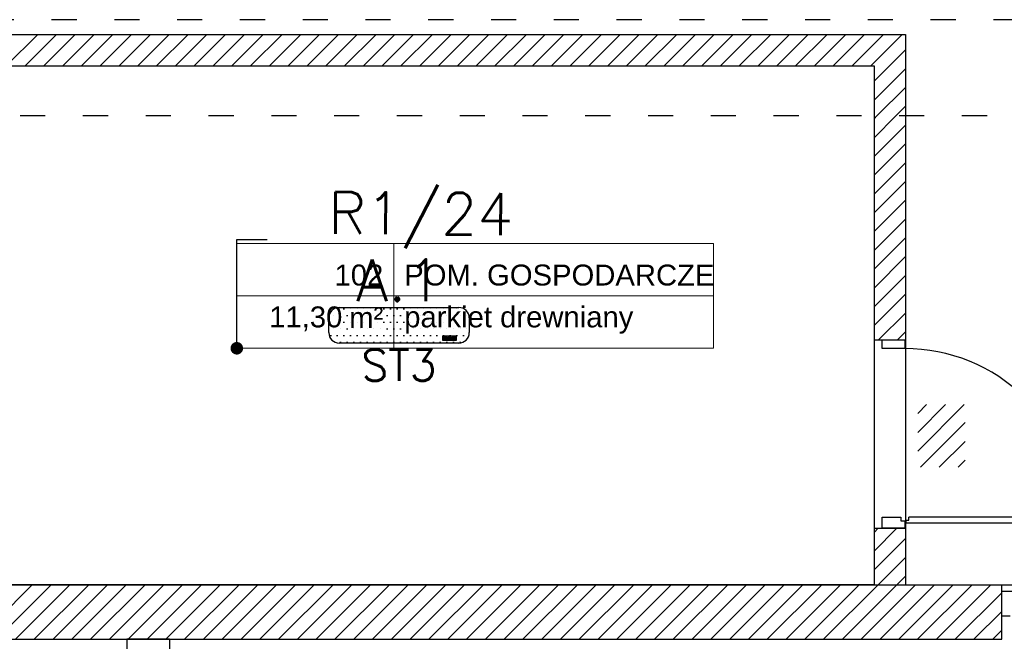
# Model space of a CAD drawing. Header units: millimetres. Extents: x 22250 to 51280, y -5012 to 7692.
# Tile 21 of 182: x 37801 to 38272, y -1145 to -848. Entities that reach past the tile are written whole.
import ezdxf
from ezdxf.enums import TextEntityAlignment as Align

# ---------------------------------------------------------------- set-up
doc = ezdxf.new("R2010")
doc.units = ezdxf.units.MM
doc.linetypes.add('ACAD_ISO03W100', pattern=[30, 12, -18])
for name, color, linetype in [('_BI_LOGO', 140, 'Continuous'), ('_BI_OSW_OPIS', 140, 'Continuous'), ('_BI_OSW_OPRAWY', 140, 'Continuous'), ('E_podklad', 252, 'Continuous')]:
    doc.layers.add(name, color=color, linetype=linetype)
doc.layers.add('E_Obwody', color=3, linetype='Continuous', lineweight=13)
doc.styles.add('ARIAL', font='arial.ttf')
doc.styles.add('romans', font='romans.shx')
doc.styles.get("Standard").update_dxf_attribs({"font": 'arial.ttf'})

# ---------------------------------------------------------------- blocks, each defined once
blk = doc.blocks.new('_Dot')
at = {"color": 0, "linetype": 'ByBlock', "lineweight": -2}
blk.add_line((-0.5, 0), (-1, 0), dxfattribs=at)
at = {"color": 0, "linetype": 'ByBlock', "const_width": 0.5}
blk.add_lwpolyline([(-0.25, 0, 1), (0.25, 0, 1)], format="xyb", close=True, dxfattribs=at)
blk = doc.blocks.new('*U197')
at = {"lineweight": 5}
for p, q in [((-75, -25), (-75, 25)), ((-75, 25), (0, 25)), ((0, 0), (0, 25)), ((0, 25), (152.71, 25)), ((152.71, 25), (152.71, -25)), ((-75, -25), (0, -25)), ((152.71, -25), (0, -25))]:
    blk.add_line(p, q, dxfattribs=at)
at = {"lineweight": 5, "ltscale": 18.5}
for p, q in [((0, 25), (0, -25)), ((-75, 0), (152.71, 0))]:
    blk.add_line(p, q, dxfattribs=at)
at = {"lineweight": 5, "ltscale": 18.5, "insert": (-5, -10.38), "char_height": 10, "attachment_point": 6, "style": 'ARIAL'}
blk.add_mtext('\\A1;m²', dxfattribs=at)
at = {"lineweight": 5, "style": 'ARIAL'}
blk.add_attdef('1NR', text='', height=10, dxfattribs=at).set_placement((-5, 5), align=Align.RIGHT)
blk.add_attdef('2POM', (5, 5), '', height=10, dxfattribs=at)
blk.add_attdef('4PL2', text='', height=10, dxfattribs=at).set_placement((-24.57, -5), align=Align.TOP_RIGHT)
blk.add_attdef('3POS', text='', height=10, dxfattribs=at).set_placement((5, -5), align=Align.TOP_LEFT)
blk = doc.blocks.new('BI_LOGO')
at = {"layer": '_BI_LOGO', "linetype": 'Continuous'}
for p, q in [((0, 2.16), (6.37, 2.16)), ((0, 0), (0, 2.16)), ((6.37, 0), (0, 0)), ((0.17, 0.57), (0.17, 1.93)), ((0.17, 1.93), (0.75, 1.93)), ((0.76, 0.57), (0.17, 0.57)), ((0.45, 1.67), (0.82, 1.67)), ((0.45, 1.39), (0.45, 1.67)), ((0.82, 1.39), (0.45, 1.39)), ((0.45, 1.16), (0.84, 1.16)), ((0.45, 0.81), (0.45, 1.16)), ((0.84, 0.81), (0.45, 0.81)), ((0.75, 1.93), (0.8, 1.93)), ((0.81, 0.57), (0.76, 0.57)), ((0.8, 1.93), (0.84, 1.92)), ((0.86, 0.57), (0.81, 0.57)), ((0.82, 1.67), (0.85, 1.67)), ((0.85, 1.4), (0.82, 1.39)), ((0.84, 1.92), (0.89, 1.92)), ((0.84, 1.16), (0.87, 1.16)), ((0.87, 0.82), (0.84, 0.81)), ((0.85, 1.67), (0.88, 1.66)), ((0.88, 1.4), (0.85, 1.4)), ((0.9, 0.57), (0.86, 0.57)), ((0.87, 1.16), (0.9, 1.15)), ((0.9, 0.82), (0.87, 0.82)), ((0.88, 1.66), (0.9, 1.65)), ((0.9, 1.42), (0.88, 1.4)), ((0.89, 1.92), (0.93, 1.91)), ((0.9, 1.65), (0.92, 1.63)), ((0.92, 1.43), (0.9, 1.42)), ((0.9, 1.15), (0.92, 1.13)), ((0.93, 0.84), (0.9, 0.82)), ((0.94, 0.58), (0.9, 0.57)), ((0.92, 1.63), (0.94, 1.61)), ((0.94, 1.45), (0.92, 1.43)), ((0.92, 1.13), (0.95, 1.12)), ((0.93, 1.91), (0.97, 1.91)), ((0.95, 0.85), (0.93, 0.84)), ((0.94, 1.61), (0.95, 1.59)), ((0.95, 1.47), (0.94, 1.45)), ((0.98, 0.59), (0.94, 0.58)), ((0.95, 1.59), (0.96, 1.57)), ((0.96, 1.5), (0.95, 1.47)), ((0.95, 1.12), (0.96, 1.1)), ((0.96, 0.87), (0.95, 0.85)), ((0.96, 1.57), (0.96, 1.54)), ((0.96, 1.54), (0.96, 1.52)), ((0.96, 1.52), (0.96, 1.5)), ((0.96, 1.1), (0.98, 1.08)), ((0.98, 0.89), (0.96, 0.87)), ((0.97, 1.91), (1, 1.9)), ((0.98, 1.08), (0.99, 1.05)), ((0.99, 0.92), (0.98, 0.89)), ((1.04, 0.61), (0.98, 0.59)), ((0.99, 1.05), (0.99, 1.03)), ((0.99, 1.03), (1, 1)), ((1, 0.94), (0.99, 0.92)), ((1, 1.9), (1.06, 1.88)), ((1, 1), (1, 0.97)), ((1, 0.97), (1, 0.94)), ((1.09, 0.63), (1.04, 0.61)), ((1.06, 1.88), (1.1, 1.86)), ((1.11, 1.31), (1.08, 1.29)), ((1.08, 1.29), (1.13, 1.27)), ((1.14, 0.66), (1.09, 0.63)), ((1.1, 1.86), (1.14, 1.83)), ((1.13, 1.33), (1.11, 1.31)), ((1.16, 1.36), (1.13, 1.33)), ((1.13, 1.27), (1.17, 1.25)), ((1.14, 1.83), (1.18, 1.79)), ((1.18, 0.69), (1.14, 0.66)), ((1.18, 1.39), (1.16, 1.36)), ((1.17, 1.25), (1.2, 1.22)), ((1.18, 1.79), (1.2, 1.76)), ((1.2, 1.43), (1.18, 1.39)), ((1.22, 0.74), (1.18, 0.69)), ((1.2, 1.76), (1.22, 1.72)), ((1.22, 1.46), (1.2, 1.43)), ((1.2, 1.22), (1.23, 1.18)), ((1.22, 1.72), (1.23, 1.68)), ((1.23, 1.5), (1.22, 1.46)), ((1.25, 0.79), (1.22, 0.74)), ((1.23, 1.68), (1.24, 1.64)), ((1.24, 1.54), (1.23, 1.5)), ((1.23, 1.18), (1.25, 1.13)), ((1.24, 1.64), (1.24, 1.59)), ((1.24, 1.59), (1.24, 1.54)), ((1.25, 1.13), (1.27, 1.1)), ((1.26, 0.83), (1.25, 0.79)), ((1.27, 0.87), (1.26, 0.83)), ((1.27, 1.15), (1.28, 1.19)), ((1.27, 1.1), (1.27, 1.15)), ((1.27, 1.05), (1.27, 1.1)), ((1.27, 1.01), (1.27, 1.05)), ((1.27, 0.96), (1.27, 1.01)), ((1.28, 0.91), (1.27, 0.96)), ((1.28, 0.91), (1.27, 0.87)), ((1.28, 1.19), (1.29, 1.23)), ((1.29, 0.88), (1.28, 0.91)), ((1.29, 1.23), (1.3, 1.27)), ((1.3, 0.84), (1.29, 0.88)), ((1.3, 1.27), (1.32, 1.32)), ((1.31, 0.81), (1.3, 0.84)), ((1.33, 0.77), (1.31, 0.81)), ((1.32, 1.32), (1.35, 1.37)), ((1.35, 0.73), (1.33, 0.77)), ((1.35, 1.37), (1.37, 1.41)), ((1.38, 0.7), (1.35, 0.73)), ((1.37, 1.41), (1.4, 1.44)), ((1.4, 0.67), (1.38, 0.7)), ((1.4, 1.44), (1.44, 1.48)), ((1.43, 0.64), (1.4, 0.67)), ((1.47, 0.62), (1.43, 0.64)), ((1.44, 1.48), (1.48, 1.51)), ((1.5, 0.59), (1.47, 0.62)), ((1.48, 1.51), (1.52, 1.54)), ((1.54, 0.58), (1.5, 0.59)), ((1.52, 1.54), (1.56, 1.56)), ((2.18, 0.99), (1.53, 0.98)), ((1.53, 0.98), (1.54, 0.93)), ((1.54, 0.93), (1.56, 0.88)), ((1.58, 0.56), (1.54, 0.58)), ((1.56, 1.56), (1.6, 1.57)), ((1.57, 1.22), (1.56, 1.17)), ((1.56, 1.17), (1.93, 1.17)), ((1.56, 0.88), (1.58, 0.83)), ((1.58, 1.27), (1.57, 1.22)), ((1.61, 1.31), (1.58, 1.27)), ((1.58, 0.83), (1.6, 0.8)), ((1.62, 0.55), (1.58, 0.56)), ((1.6, 1.57), (1.65, 1.58)), ((1.6, 0.8), (1.64, 0.77)), ((1.65, 1.34), (1.61, 1.31)), ((1.66, 0.54), (1.62, 0.55)), ((1.64, 0.77), (1.68, 0.76)), ((1.65, 1.58), (1.7, 1.59)), ((1.7, 1.36), (1.65, 1.34)), ((1.71, 0.53), (1.66, 0.54)), ((1.68, 0.76), (1.73, 0.75)), ((1.7, 1.59), (1.75, 1.59)), ((1.75, 1.36), (1.7, 1.36)), ((1.75, 0.53), (1.71, 0.53)), ((1.73, 0.75), (1.77, 0.75)), ((1.75, 1.59), (1.8, 1.59)), ((1.79, 1.35), (1.75, 1.36)), ((1.8, 0.53), (1.75, 0.53)), ((1.77, 0.75), (1.8, 0.76)), ((1.83, 1.33), (1.79, 1.35)), ((1.8, 1.59), (1.85, 1.58)), ((1.8, 0.76), (1.83, 0.77)), ((1.85, 0.54), (1.8, 0.53)), ((1.87, 1.3), (1.83, 1.33)), ((1.83, 0.77), (1.86, 0.79)), ((1.85, 1.58), (1.89, 1.57)), ((1.9, 0.55), (1.85, 0.54)), ((1.86, 0.79), (1.88, 0.81)), ((1.9, 1.26), (1.87, 1.3)), ((1.88, 0.81), (1.89, 0.83)), ((1.89, 1.57), (1.93, 1.56)), ((1.89, 0.83), (1.9, 0.86)), ((1.92, 1.22), (1.9, 1.26)), ((1.9, 0.86), (2.2, 0.86)), ((1.95, 0.56), (1.9, 0.55)), ((1.93, 1.17), (1.92, 1.22)), ((1.93, 1.56), (1.97, 1.54)), ((1.99, 0.59), (1.95, 0.56)), ((1.97, 1.54), (2.01, 1.51)), ((2.04, 0.61), (1.99, 0.59)), ((2.01, 1.51), (2.05, 1.49)), ((2.08, 0.64), (2.04, 0.61)), ((2.05, 1.49), (2.08, 1.45)), ((2.08, 1.45), (2.11, 1.42)), ((2.11, 0.68), (2.08, 0.64)), ((2.11, 1.42), (2.13, 1.38)), ((2.14, 0.72), (2.11, 0.68)), ((2.13, 1.38), (2.15, 1.34)), ((2.17, 0.76), (2.14, 0.72)), ((2.15, 1.34), (2.18, 1.29)), ((2.17, 1.06), (2.18, 1.11)), ((2.18, 0.99), (2.17, 1.06)), ((2.18, 0.8), (2.17, 0.76)), ((2.18, 1.29), (2.19, 1.25)), ((2.18, 1.15), (2.19, 1.19)), ((2.18, 1.11), (2.18, 1.15)), ((2.18, 0.96), (2.18, 0.99)), ((2.19, 0.91), (2.18, 0.96)), ((2.2, 0.86), (2.18, 0.8)), ((2.19, 1.24), (2.2, 1.28)), ((2.19, 1.25), (2.19, 1.24)), ((2.19, 1.19), (2.19, 1.24)), ((2.21, 0.86), (2.19, 0.91)), ((2.19, 0.46), (2.48, 0.46)), ((2.2, 0.4), (2.19, 0.46)), ((2.2, 1.28), (2.22, 1.32)), ((2.21, 0.36), (2.2, 0.4)), ((2.22, 0.81), (2.21, 0.86)), ((2.22, 0.33), (2.21, 0.36)), ((2.22, 1.32), (2.23, 1.37)), ((2.24, 0.77), (2.22, 0.81)), ((2.24, 0.32), (2.22, 0.33)), ((2.23, 1.37), (2.26, 1.41)), ((2.27, 0.73), (2.24, 0.77)), ((2.26, 0.29), (2.24, 0.32)), ((2.26, 1.41), (2.28, 1.45)), ((2.29, 0.26), (2.26, 0.29)), ((2.29, 0.7), (2.27, 0.73)), ((2.28, 1.45), (2.31, 1.48)), ((2.32, 0.66), (2.29, 0.7)), ((2.33, 0.23), (2.29, 0.26)), ((2.31, 1.48), (2.35, 1.51)), ((2.36, 0.63), (2.32, 0.66)), ((2.38, 0.21), (2.33, 0.23)), ((2.35, 1.51), (2.38, 1.54)), ((2.39, 0.61), (2.36, 0.63)), ((2.38, 1.54), (2.43, 1.56)), ((2.43, 0.18), (2.38, 0.21)), ((2.43, 0.59), (2.39, 0.61)), ((2.43, 1.56), (2.47, 1.57)), ((2.48, 0.58), (2.43, 0.59)), ((2.46, 0.17), (2.43, 0.18)), ((2.43, 0.18), (2.43, 0.18)), ((2.46, 1.15), (2.45, 1.1)), ((2.45, 1.1), (2.45, 1.05)), ((2.45, 1.05), (2.45, 1)), ((2.45, 1), (2.46, 0.96)), ((2.47, 1.19), (2.46, 1.15)), ((2.46, 0.96), (2.47, 0.92)), ((2.5, 0.16), (2.46, 0.17)), ((2.47, 1.57), (2.52, 1.58)), ((2.48, 1.22), (2.47, 1.19)), ((2.47, 0.92), (2.49, 0.88)), ((2.49, 1.26), (2.48, 1.22)), ((2.52, 0.57), (2.48, 0.58)), ((2.48, 0.46), (2.49, 0.43)), ((2.51, 1.28), (2.49, 1.26)), ((2.49, 0.88), (2.51, 0.85)), ((2.49, 0.43), (2.52, 0.41)), ((2.55, 0.16), (2.5, 0.16)), ((2.53, 1.31), (2.51, 1.28)), ((2.51, 0.85), (2.54, 0.83)), ((2.52, 1.58), (2.58, 1.58)), ((2.57, 0.57), (2.52, 0.57)), ((2.52, 0.41), (2.54, 0.38)), ((2.56, 1.32), (2.53, 1.31)), ((2.54, 0.83), (2.57, 0.8)), ((2.54, 0.38), (2.57, 0.37)), ((2.59, 0.16), (2.55, 0.16)), ((2.59, 1.34), (2.56, 1.32)), ((2.57, 0.8), (2.61, 0.79)), ((2.61, 0.57), (2.57, 0.57)), ((2.57, 0.37), (2.62, 0.37)), ((2.58, 1.58), (2.64, 1.58)), ((2.62, 1.34), (2.59, 1.34)), ((2.64, 0.15), (2.59, 0.16)), ((2.61, 0.79), (2.65, 0.79)), ((2.65, 0.57), (2.61, 0.57)), ((2.65, 1.35), (2.62, 1.34)), ((2.62, 0.37), (2.66, 0.37)), ((2.64, 1.58), (2.7, 1.57)), ((2.69, 0.15), (2.64, 0.15)), ((2.71, 1.34), (2.65, 1.35)), ((2.65, 0.79), (2.71, 0.79)), ((2.69, 0.58), (2.65, 0.57)), ((2.66, 0.37), (2.7, 0.37)), ((2.73, 0.59), (2.69, 0.58)), ((2.74, 0.16), (2.69, 0.15)), ((2.7, 1.57), (2.75, 1.55)), ((2.7, 0.37), (2.74, 0.38)), ((2.75, 1.33), (2.71, 1.34)), ((2.71, 0.79), (2.75, 0.81)), ((2.77, 0.6), (2.73, 0.59)), ((2.74, 0.38), (2.77, 0.39)), ((2.78, 0.16), (2.74, 0.16)), ((2.75, 1.55), (2.79, 1.52)), ((2.79, 1.3), (2.75, 1.33)), ((2.75, 0.81), (2.79, 0.83)), ((2.8, 0.62), (2.77, 0.6)), ((2.77, 0.39), (2.8, 0.41)), ((2.83, 0.17), (2.78, 0.16)), ((2.79, 1.52), (2.83, 1.49)), ((2.82, 1.27), (2.79, 1.3)), ((2.79, 0.83), (2.82, 0.87)), ((2.83, 0.64), (2.8, 0.62)), ((2.8, 0.41), (2.83, 0.43)), ((2.84, 1.22), (2.82, 1.27)), ((2.82, 0.87), (2.84, 0.91)), ((2.83, 1.49), (2.86, 1.44)), ((2.86, 0.67), (2.83, 0.64)), ((2.83, 0.43), (2.84, 0.46)), ((2.87, 0.18), (2.83, 0.17)), ((2.86, 1.17), (2.84, 1.22)), ((2.84, 0.91), (2.86, 0.96)), ((2.84, 0.46), (2.85, 0.5)), ((2.85, 0.5), (2.86, 0.54)), ((2.86, 1.44), (2.86, 1.56)), ((2.86, 1.56), (3.13, 1.56)), ((2.87, 1.12), (2.86, 1.17)), ((2.86, 0.96), (2.87, 1.01)), ((2.86, 0.58), (2.86, 0.67)), ((2.86, 0.54), (2.86, 0.58)), ((2.87, 1.06), (2.87, 1.12)), ((2.87, 1.01), (2.87, 1.06)), ((2.9, 0.19), (2.87, 0.18)), ((2.94, 0.2), (2.9, 0.19)), ((2.98, 0.23), (2.94, 0.2)), ((3.02, 0.26), (2.98, 0.23)), ((3.04, 0.29), (3.02, 0.26)), ((3.07, 0.33), (3.04, 0.29)), ((3.09, 0.38), (3.07, 0.33)), ((3.11, 0.43), (3.09, 0.38)), ((3.13, 0.49), (3.11, 0.43)), ((3.13, 1.56), (3.13, 0.72)), ((3.13, 0.72), (3.13, 0.67)), ((3.13, 0.67), (3.13, 0.62)), ((3.13, 0.62), (3.13, 0.58)), ((3.13, 0.58), (3.13, 0.53)), ((3.13, 0.53), (3.13, 0.49)), ((3.22, 0.55), (3.22, 1.9)), ((3.22, 1.9), (3.5, 1.9)), ((3.5, 0.55), (3.22, 0.55)), ((3.5, 1.9), (3.5, 1.46)), ((3.5, 1.46), (3.51, 1.49)), ((3.51, 1.22), (3.5, 1.18)), ((3.5, 1.18), (3.5, 1.13)), ((3.5, 1.13), (3.5, 1.08)), ((3.5, 1.08), (3.5, 0.55)), ((3.51, 1.49), (3.54, 1.51)), ((3.52, 1.25), (3.51, 1.22)), ((3.54, 1.28), (3.52, 1.25)), ((3.54, 1.51), (3.57, 1.53)), ((3.55, 1.3), (3.54, 1.28)), ((3.59, 1.33), (3.55, 1.3)), ((3.57, 1.53), (3.6, 1.55)), ((3.65, 1.35), (3.59, 1.33)), ((3.6, 1.55), (3.64, 1.56)), ((3.64, 1.56), (3.69, 1.58)), ((3.7, 1.36), (3.65, 1.35)), ((3.69, 1.58), (3.73, 1.58)), ((3.74, 1.35), (3.7, 1.36)), ((3.73, 1.58), (3.77, 1.59)), ((3.77, 1.33), (3.74, 1.35)), ((3.77, 1.59), (3.81, 1.59)), ((3.8, 1.31), (3.77, 1.33)), ((3.82, 1.29), (3.8, 1.31)), ((3.81, 1.59), (3.86, 1.58)), ((3.83, 1.26), (3.82, 1.29)), ((3.84, 1.23), (3.83, 1.26)), ((3.85, 1.19), (3.84, 1.23)), ((3.85, 1.15), (3.85, 1.19)), ((3.85, 1.1), (3.85, 1.15)), ((3.85, 0.56), (3.85, 1.1)), ((4.13, 0.56), (3.85, 0.56)), ((3.86, 1.58), (3.9, 1.57)), ((3.9, 1.57), (3.94, 1.56)), ((3.94, 1.56), (3.98, 1.54)), ((3.98, 1.54), (4.01, 1.51)), ((4.01, 1.51), (4.04, 1.48)), ((4.04, 1.48), (4.07, 1.45)), ((4.07, 1.45), (4.09, 1.41)), ((4.09, 1.41), (4.11, 1.36)), ((4.11, 1.36), (4.12, 1.31)), ((4.12, 1.31), (4.12, 1.27)), ((4.12, 1.27), (4.13, 1.22)), ((4.13, 1.22), (4.13, 1.17)), ((4.13, 1.17), (4.13, 0.56)), ((4.14, 1.14), (4.15, 1.18)), ((4.14, 1.09), (4.14, 1.14)), ((4.14, 1.05), (4.14, 1.09)), ((4.14, 1), (4.14, 1.05)), ((4.14, 0.96), (4.14, 1)), ((4.15, 0.92), (4.14, 0.96)), ((4.15, 1.18), (4.16, 1.23)), ((4.16, 0.88), (4.15, 0.92)), ((4.16, 1.23), (4.17, 1.27)), ((4.17, 0.84), (4.16, 0.88)), ((4.17, 1.27), (4.19, 1.32)), ((4.18, 0.8), (4.17, 0.84)), ((4.2, 0.77), (4.18, 0.8)), ((4.19, 1.32), (4.22, 1.36)), ((4.22, 0.73), (4.2, 0.77)), ((4.22, 1.36), (4.24, 1.4)), ((4.25, 0.69), (4.22, 0.73)), ((4.24, 1.4), (4.28, 1.44)), ((4.28, 0.66), (4.25, 0.69)), ((4.28, 1.44), (4.31, 1.47)), ((4.31, 0.64), (4.28, 0.66)), ((4.31, 1.47), (4.35, 1.5)), ((4.34, 0.61), (4.31, 0.64)), ((4.38, 0.59), (4.34, 0.61)), ((4.35, 1.5), (4.39, 1.53)), ((4.41, 0.57), (4.38, 0.59)), ((4.39, 1.53), (4.43, 1.55)), ((5.09, 0.98), (4.41, 0.97)), ((4.41, 0.97), (4.41, 0.93)), ((4.41, 0.93), (4.43, 0.87)), ((4.45, 0.55), (4.41, 0.57)), ((4.43, 1.55), (4.47, 1.57)), ((4.44, 1.22), (4.43, 1.16)), ((4.43, 1.16), (4.79, 1.16)), ((4.43, 0.87), (4.45, 0.83)), ((4.46, 1.27), (4.44, 1.22)), ((4.45, 0.83), (4.48, 0.79)), ((4.49, 0.54), (4.45, 0.55)), ((4.49, 1.32), (4.46, 1.27)), ((4.47, 1.57), (4.52, 1.58)), ((4.48, 0.79), (4.51, 0.77)), ((4.52, 1.34), (4.49, 1.32)), ((4.54, 0.53), (4.49, 0.54)), ((4.51, 0.77), (4.56, 0.75)), ((4.52, 1.58), (4.57, 1.58)), ((4.57, 1.35), (4.52, 1.34)), ((4.58, 0.53), (4.54, 0.53)), ((4.56, 0.75), (4.6, 0.75)), ((4.57, 1.58), (4.62, 1.59)), ((4.63, 1.36), (4.57, 1.35)), ((4.62, 0.53), (4.58, 0.53)), ((4.6, 0.75), (4.64, 0.75)), ((4.62, 1.59), (4.67, 1.58)), ((4.67, 0.53), (4.62, 0.53)), ((4.67, 1.35), (4.63, 1.36)), ((4.64, 0.75), (4.67, 0.75)), ((4.67, 1.58), (4.72, 1.58)), ((4.71, 1.33), (4.67, 1.35)), ((4.67, 0.75), (4.7, 0.76)), ((4.72, 0.54), (4.67, 0.53)), ((4.7, 0.76), (4.73, 0.78)), ((4.74, 1.3), (4.71, 1.33)), ((4.72, 1.58), (4.76, 1.57)), ((4.77, 0.54), (4.72, 0.54)), ((4.73, 0.78), (4.75, 0.8)), ((4.77, 1.26), (4.74, 1.3)), ((4.75, 0.8), (4.77, 0.83)), ((4.76, 1.57), (4.8, 1.55)), ((4.79, 1.21), (4.77, 1.26)), ((4.77, 0.83), (4.78, 0.86)), ((4.82, 0.56), (4.77, 0.54)), ((4.78, 0.86), (5.07, 0.85)), ((4.79, 1.16), (4.79, 1.21)), ((4.8, 1.55), (4.85, 1.53)), ((4.87, 0.58), (4.82, 0.56)), ((4.85, 1.53), (4.88, 1.51)), ((4.91, 0.61), (4.87, 0.58)), ((4.88, 1.51), (4.92, 1.48)), ((4.95, 0.64), (4.91, 0.61)), ((4.92, 1.48), (4.95, 1.45)), ((4.95, 1.45), (4.98, 1.41)), ((4.98, 0.67), (4.95, 0.64)), ((4.98, 1.41), (5, 1.37)), ((5.01, 0.71), (4.98, 0.67)), ((5, 1.37), (5.03, 1.33)), ((5.04, 0.75), (5.01, 0.71)), ((5.03, 1.33), (5.05, 1.29)), ((5.06, 0.8), (5.04, 0.75)), ((5.05, 1.29), (5.06, 1.25)), ((5.06, 1.25), (5.07, 1.21)), ((5.07, 0.85), (5.06, 0.8)), ((5.07, 1.21), (5.08, 1.17)), ((5.08, 1.17), (5.08, 1.12)), ((5.08, 1.12), (5.09, 1.08)), ((5.09, 1.08), (5.09, 1.03)), ((5.09, 1.03), (5.09, 0.98)), ((5.1, 0.55), (5.1, 1.91)), ((5.1, 1.91), (5.37, 1.91)), ((5.37, 0.55), (5.1, 0.55)), ((5.37, 1.91), (5.37, 0.55)), ((5.47, 0.54), (5.47, 1.9)), ((5.47, 1.9), (5.74, 1.9)), ((5.74, 0.54), (5.47, 0.54)), ((5.74, 1.9), (5.74, 0.54)), ((5.84, 1.65), (5.84, 1.91)), ((5.84, 1.91), (6.11, 1.91)), ((6.11, 1.65), (5.84, 1.65)), ((5.84, 0.55), (5.84, 1.55)), ((5.84, 1.55), (6.11, 1.55)), ((6.11, 0.55), (5.84, 0.55)), ((6.11, 1.91), (6.11, 1.65)), ((6.11, 1.55), (6.11, 0.55)), ((6.37, 2.16), (6.37, 0))]:
    blk.add_line(p, q, dxfattribs=at)
blk = doc.blocks.new('H.1')
at = {"layer": '_BI_OSW_OPRAWY'}
h = blk.add_hatch(dxfattribs=at)
h.set_pattern_fill('DOTS1', color=256, style=0)
h.set_pattern_definition([(0, (-2689.363, 24202.941), (0.79375, 1.5875), [0, -1.5875])])
h.paths.add_polyline_path([(-60.35, -12), (60.35, -12), (60.35, -6), (10.15, -6), (-10.15, -6), (-60.35, -6)])
h.paths.add_polyline_path([(52.75, -10.77), (52.75, -8.62), (59.11, -8.62), (59.11, -10.77)], flags=16)
h.paths.add_polyline_path([(56.34, -9.45), (56.39, -9.42), (56.44, -9.42), (56.48, -9.43), (56.52, -9.44), (56.54, -9.46), (56.56, -9.48), (56.58, -9.51), (56.59, -9.54), (56.59, -9.58), (56.6, -9.62), (56.6, -9.67), (56.6, -10.22), (56.88, -10.22), (56.88, -9.9), (56.9, -9.9), (56.9, -9.86), (56.89, -9.81), (56.88, -9.77), (56.88, -9.72), (56.88, -9.68), (56.88, -9.68), (56.88, -9.6), (56.87, -9.55), (56.87, -9.5), (56.86, -9.46), (56.86, -9.41), (56.84, -9.37), (56.82, -9.33), (56.79, -9.29), (56.76, -9.26), (56.72, -9.23), (56.68, -9.22), (56.64, -9.2), (56.6, -9.19), (56.55, -9.18), (56.52, -9.18), (56.47, -9.19), (56.43, -9.2), (56.39, -9.21), (56.35, -9.22), (56.31, -9.24), (56.28, -9.26), (56.27, -9.27), (56.24, -9.31), (56.26, -9.28), (56.24, -9.27), (56.24, -8.87), (55.96, -8.87), (55.96, -10.22), (56.24, -10.22), (56.24, -9.69), (56.24, -9.64), (56.25, -9.59), (56.25, -9.56), (56.26, -9.52), (56.28, -9.49), (56.3, -9.47)], flags=0)
h.paths.add_polyline_path([(56.26, -9.28), (56.24, -9.31), (56.27, -9.27)], flags=0)
h.paths.add_polyline_path([(56.88, -9.6), (56.88, -9.68), (56.88, -9.68), (56.88, -9.72), (56.88, -9.77), (56.89, -9.81), (56.9, -9.86), (56.9, -9.9), (56.92, -9.93), (56.93, -9.97), (56.95, -10.01), (56.97, -10.04), (56.99, -10.08), (57.02, -10.11), (57.05, -10.14), (57.09, -10.16), (57.12, -10.18), (57.16, -10.2), (57.2, -10.22), (57.24, -10.23), (57.28, -10.24), (57.33, -10.24), (57.37, -10.25), (57.42, -10.24), (57.47, -10.24), (57.52, -10.23), (57.57, -10.21), (57.61, -10.19), (57.66, -10.17), (57.7, -10.14), (57.73, -10.1), (57.76, -10.06), (57.78, -10.02), (57.8, -9.97), (57.82, -9.92), (57.52, -9.91), (57.5, -9.96), (57.5, -9.97), (57.48, -9.99), (57.45, -10.01), (57.44, -10.01), (57.42, -10.02), (57.39, -10.03), (57.35, -10.02), (57.3, -10.02), (57.26, -10), (57.22, -9.98), (57.2, -9.95), (57.18, -9.9), (57.16, -9.85), (57.15, -9.8), (57.83, -9.79), (57.83, -9.74), (57.83, -9.69), (57.83, -9.65), (57.83, -9.61), (57.82, -9.57), (57.81, -9.53), (57.79, -9.49), (57.77, -9.44), (57.75, -9.4), (57.73, -9.36), (57.7, -9.32), (57.67, -9.29), (57.63, -9.26), (57.59, -9.24), (57.55, -9.22), (57.51, -9.21), (57.46, -9.19), (57.42, -9.19), (57.37, -9.19), (57.32, -9.19), (57.27, -9.19), (57.22, -9.21), (57.18, -9.22), (57.14, -9.24), (57.1, -9.27), (57.06, -9.3), (57.02, -9.33), (56.99, -9.37), (56.96, -9.41), (56.94, -9.46), (56.92, -9.5), (56.91, -9.55), (56.87, -9.55)], flags=0)
h.paths.add_polyline_path([(57.54, -9.61), (57.18, -9.61), (57.19, -9.55), (57.2, -9.5), (57.23, -9.46), (57.27, -9.43), (57.32, -9.42), (57.37, -9.42), (57.41, -9.42), (57.45, -9.44), (57.49, -9.47), (57.52, -9.51), (57.53, -9.56)], flags=0)
h.paths.add_polyline_path([(57.85, -10.22), (58.12, -10.22), (58.12, -8.86), (57.85, -8.86), (57.85, -9.57), (57.82, -9.57), (57.83, -9.61), (57.83, -9.65), (57.83, -9.69), (57.83, -9.74), (57.83, -9.79), (57.85, -9.79), (57.85, -9.92)], flags=0)
h.paths.add_polyline_path([(57.83, -9.79), (57.15, -9.8), (57.16, -9.85), (57.18, -9.9), (57.2, -9.95), (57.22, -9.98), (57.26, -10), (57.3, -10.02), (57.35, -10.02), (57.39, -10.03), (57.42, -10.02), (57.44, -10.01), (57.45, -10.01), (57.48, -9.99), (57.5, -9.97), (57.5, -9.96), (57.52, -9.91), (57.82, -9.92), (57.85, -9.92), (57.85, -9.79)], flags=0)
h.paths.add_polyline_path([(55.27, -10.37), (55.24, -10.34), (55.23, -10.31), (54.93, -10.31), (54.95, -10.38), (54.96, -10.42), (54.99, -10.46), (55.01, -10.48), (55.04, -10.51), (55.08, -10.54), (55.12, -10.57), (55.17, -10.59), (55.21, -10.6), (55.25, -10.61), (55.29, -10.61), (55.34, -10.62), (55.38, -10.62), (55.43, -10.62), (55.48, -10.62), (55.53, -10.61), (55.57, -10.6), (55.61, -10.59), (55.65, -10.58), (55.69, -10.57), (55.73, -10.54), (55.76, -10.52), (55.79, -10.48), (55.81, -10.45), (55.84, -10.4), (55.86, -10.34), (55.87, -10.28), (55.88, -10.24), (55.88, -10.2), (55.88, -10.15), (55.88, -10.1), (55.88, -10.05), (55.88, -9.21), (55.61, -9.21), (55.61, -9.28), (55.57, -9.28), (55.54, -9.25), (55.5, -9.22), (55.44, -9.2), (55.38, -9.19), (55.32, -9.19), (55.27, -9.19), (55.22, -9.2), (55.17, -9.21), (55.13, -9.23), (55.09, -9.26), (55.06, -9.29), (55.03, -9.32), (55, -9.36), (54.98, -9.41), (54.96, -9.45), (54.95, -9.49), (54.94, -9.53), (54.93, -9.58), (54.93, -9.62), (54.92, -9.67), (54.92, -9.71), (54.93, -9.79), (54.93, -9.82), (54.94, -9.87), (54.95, -9.91), (54.97, -9.96), (54.99, -10), (55.01, -10.04), (55.04, -10.08), (55.07, -10.11), (55.1, -10.14), (55.14, -10.16), (55.18, -10.18), (55.22, -10.19), (55.27, -10.2), (55.31, -10.21), (55.35, -10.2), (55.39, -10.2), (55.43, -10.19), (55.47, -10.18), (55.51, -10.17), (55.55, -10.15), (55.58, -10.13), (55.61, -10.1), (55.61, -10.19), (55.6, -10.24), (55.6, -10.28), (55.57, -10.34), (55.54, -10.36), (55.49, -10.39), (55.45, -10.4), (55.41, -10.4), (55.37, -10.4), (55.32, -10.4), (55.29, -10.39)], flags=0)
h.paths.add_polyline_path([(55.28, -9.46), (55.31, -9.45), (55.33, -9.44), (55.37, -9.43), (55.4, -9.43), (55.45, -9.43), (55.5, -9.45), (55.54, -9.47), (55.57, -9.51), (55.59, -9.55), (55.6, -9.6), (55.61, -9.65), (55.62, -9.71), (55.61, -9.77), (55.6, -9.82), (55.59, -9.86), (55.56, -9.91), (55.53, -9.94), (55.5, -9.97), (55.45, -9.98), (55.4, -9.98), (55.36, -9.98), (55.32, -9.97), (55.29, -9.95), (55.26, -9.92), (55.24, -9.89), (55.22, -9.85), (55.21, -9.81), (55.2, -9.77), (55.2, -9.73), (55.2, -9.67), (55.21, -9.63), (55.21, -9.58), (55.23, -9.55), (55.24, -9.51), (55.26, -9.49)], flags=0)
h.paths.add_polyline_path([(54.92, -9.67), (54.93, -9.62), (54.93, -9.58), (54.94, -9.53), (54.95, -9.49), (54.92, -9.48), (54.9, -9.43), (54.88, -9.39), (54.85, -9.35), (54.83, -9.32), (54.79, -9.29), (54.76, -9.26), (54.72, -9.23), (54.68, -9.22), (54.64, -9.2), (54.59, -9.19), (54.55, -9.18), (54.5, -9.18), (54.44, -9.18), (54.4, -9.19), (54.35, -9.2), (54.3, -9.22), (54.26, -9.24), (54.22, -9.26), (54.19, -9.29), (54.15, -9.33), (54.12, -9.36), (54.09, -9.41), (54.07, -9.45), (54.05, -9.5), (54.03, -9.54), (54.02, -9.58), (54.02, -9.63), (54, -9.64), (54.01, -9.68), (54.01, -9.72), (54.01, -9.76), (54.02, -9.81), (54.03, -9.86), (54.02, -9.9), (54.03, -9.89), (54.04, -9.93), (54.06, -9.97), (54.07, -10), (54.1, -10.04), (54.12, -10.07), (54.15, -10.1), (54.18, -10.13), (54.21, -10.16), (54.25, -10.18), (54.29, -10.2), (54.33, -10.21), (54.37, -10.22), (54.41, -10.23), (54.45, -10.24), (54.5, -10.24), (54.55, -10.24), (54.6, -10.23), (54.65, -10.22), (54.69, -10.21), (54.74, -10.19), (54.79, -10.16), (54.83, -10.13), (54.86, -10.09), (54.89, -10.05), (54.91, -10.01), (54.93, -9.97), (54.94, -9.95), (54.97, -9.96), (54.95, -9.91), (54.95, -9.91), (54.65, -9.91), (54.64, -9.92), (54.64, -9.94), (54.62, -9.98), (54.61, -9.99), (54.58, -10), (54.55, -10.01), (54.52, -10.02), (54.48, -10.02), (54.43, -10.01), (54.38, -10), (54.35, -9.98), (54.33, -9.94), (54.3, -9.89), (54.29, -9.84), (54.28, -9.79), (54.93, -9.79), (54.92, -9.71)], flags=0)
h.paths.add_polyline_path([(54.67, -9.55), (54.67, -9.6), (54.31, -9.6), (54.31, -9.55), (54.33, -9.5), (54.36, -9.46), (54.4, -9.43), (54.44, -9.42), (54.5, -9.41), (54.54, -9.42), (54.58, -9.44), (54.62, -9.47), (54.65, -9.51)], flags=0)
h.paths.add_polyline_path([(53.5, -8.84), (52.92, -8.84), (52.92, -10.21), (53.51, -10.21), (53.56, -10.2), (53.6, -10.2), (53.65, -10.2), (53.69, -10.19), (53.73, -10.18), (53.78, -10.17), (53.84, -10.14), (53.89, -10.11), (53.93, -10.08), (53.96, -10.04), (53.99, -9.99), (54.01, -9.94), (54.02, -9.9), (54.03, -9.86), (54.02, -9.81), (54.01, -9.76), (54.01, -9.72), (54.01, -9.68), (54, -9.64), (53.98, -9.59), (53.95, -9.55), (53.91, -9.52), (53.87, -9.5), (53.83, -9.48), (53.85, -9.46), (53.88, -9.44), (53.9, -9.41), (53.93, -9.38), (53.95, -9.35), (53.96, -9.31), (53.98, -9.27), (53.98, -9.23), (53.99, -9.19), (53.98, -9.14), (53.98, -9.09), (53.96, -9.05), (53.94, -9.01), (53.92, -8.98), (53.89, -8.95), (53.85, -8.92), (53.8, -8.89), (53.75, -8.87), (53.71, -8.86), (53.67, -8.86), (53.63, -8.85), (53.59, -8.85), (53.54, -8.84)], flags=0)
h.paths.add_polyline_path([(53.56, -9.1), (53.59, -9.1), (53.62, -9.11), (53.65, -9.12), (53.67, -9.14), (53.68, -9.16), (53.7, -9.18), (53.7, -9.19), (53.71, -9.2), (53.71, -9.23), (53.71, -9.25), (53.71, -9.28), (53.7, -9.3), (53.69, -9.32), (53.67, -9.34), (53.65, -9.36), (53.62, -9.37), (53.6, -9.38), (53.56, -9.38), (53.2, -9.38), (53.2, -9.1)], flags=0)
h.paths.add_polyline_path([(53.2, -9.61), (53.59, -9.61), (53.62, -9.62), (53.65, -9.62), (53.66, -9.63), (53.67, -9.64), (53.69, -9.65), (53.71, -9.67), (53.72, -9.68), (53.73, -9.72), (53.74, -9.73), (53.74, -9.77), (53.74, -9.8), (53.74, -9.83), (53.73, -9.85), (53.72, -9.88), (53.71, -9.9), (53.67, -9.94), (53.65, -9.95), (53.59, -9.96), (53.2, -9.96)], flags=0)
h.paths.add_polyline_path([(58.22, -8.87), (58.22, -10.23), (58.49, -10.23), (58.49, -8.87)], flags=0)
h.paths.add_polyline_path([(58.86, -9.12), (58.86, -8.86), (58.58, -8.86), (58.58, -9.12)], flags=0)
h.paths.add_polyline_path([(58.59, -10.22), (58.86, -10.22), (58.86, -9.22), (58.59, -9.22)], flags=0)
for p, q in [((-10.15, 0), (-10.15, -6)), ((0, 0), (-10.15, 0)), ((-10.15, 0), (0, 0)), ((10.15, 0), (0, 0)), ((0, 0), (10.15, 0)), ((10.15, 0), (10.15, -6)), ((-60.35, -6), (-60.35, -12)), ((60.35, -6), (-60.35, -6)), ((60.35, -12), (60.35, -6)), ((-60.35, -12), (60.35, -12))]:
    blk.add_line(p, q, dxfattribs=at)
blk.add_blockref('BI_LOGO', (52.75, -10.77), dxfattribs=at)
at = {"layer": '_BI_OSW_OPIS', "style": 'romans'}
blk.add_attdef('H.1', text='', height=20, dxfattribs=at).set_placement((0, 3), align=Align.CENTER)
blk = doc.blocks.new('A.1 ST3')
at = {"layer": '_BI_OSW_OPRAWY'}
h = blk.add_hatch(dxfattribs=at)
h.set_pattern_fill('DOTS', color=256, scale=2)
h.set_pattern_definition([(0, (-2345.8168, -6450), (1.5875, 3.175), [0, -3.175])])
h.paths.add_polyline_path([(33.55, 3.5, 0.414214), (28.55, 8.5), (-28.55, 8.5, 0.414214), (-33.55, 3.5), (-33.55, -3.5, 0.414214), (-28.55, -8.5), (28.55, -8.5, 0.414214), (33.55, -3.5)])
h.paths.add_polyline_path([(20.95, -5.12), (27.31, -5.12), (27.31, -7.27), (20.95, -7.27)], flags=16)
h.paths.add_polyline_path([(22.37, -6.1), (22.3, -6.08), (22.3, -6.1)], flags=0)
h.paths.add_polyline_path([(21.79, -6.11), (22.02, -6.14), (22.03, -6.11)], flags=0)
h.paths.add_polyline_path([(22.08, -5.94), (22.1, -5.91), (21.88, -5.66), (22.06, -5.96)], flags=0)
h.paths.add_polyline_path([(22.16, -5.55), (22.14, -5.51), (22.12, -5.48), (22.09, -5.45), (22.05, -5.42), (22, -5.39), (21.95, -5.37), (21.91, -5.36), (21.87, -5.36), (21.83, -5.35), (21.79, -5.35), (21.74, -5.34), (21.7, -5.34), (21.4, -5.34), (21.4, -5.6), (21.76, -5.6), (22.13, -5.63), (21.94, -5.78), (22.14, -6.04), (22.27, -5.9)], flags=0)
h.paths.add_polyline_path([(21.12, -5.34), (21.12, -6.46), (21.4, -6.46), (21.4, -6.11)], flags=0)
h.paths.add_polyline_path([(23.06, -6.29), (22.85, -6.01), (22.97, -6.29)], flags=0)
h.paths.add_polyline_path([(23.07, -6.41), (23.07, -6.38), (23.02, -6.4), (23.03, -6.41)], flags=0)
h.paths.add_polyline_path([(22.6, -5.93), (22.64, -5.92), (23.02, -5.87), (23.06, -5.86), (23.05, -5.85), (23.03, -5.82), (22.99, -5.79), (22.96, -5.76), (22.92, -5.73), (22.88, -5.72), (22.84, -5.7), (22.79, -5.69), (22.76, -5.68), (22.56, -5.96)], flags=0)
h.paths.add_polyline_path([(22.5, -6.39), (22.53, -6.44), (22.55, -6.48), (22.58, -6.5), (22.63, -6.51), (22.68, -6.52), (22.72, -6.52), (23.08, -6.45), (23.1, -6.32), (22.53, -6.64), (22.49, -6.34)], flags=0)
h.paths.add_polyline_path([(23.58, -5.69), (23.81, -5.72), (23.81, -5.64), (23.47, -5.69), (23.52, -5.69)], flags=0)
h.paths.add_polyline_path([(25.15, -5.79), (25.1, -6.09), (25.17, -5.8)], flags=0)
h.paths.add_polyline_path([(25.35, -6.3), (25.36, -6.35), (25.38, -6.4), (25.38, -6.41), (25.78, -6.41), (25.76, -6.29)], flags=0)
h.paths.add_polyline_path([(26.05, -6.11), (26.03, -6.11), (26.05, -6.34)], flags=0)
h.paths.add_polyline_path([(25.08, -6.59), (25.09, -6.6), (25.08, -5.96)], flags=0)
h.paths.add_polyline_path([(26.32, -5.37), (26.69, -5.37), (26.78, -5.37), (26.78, -5.36), (27.06, -5.36), (27.06, -5.62), (27.06, -5.72), (27.06, -5.72), (27.06, -6.72), (26.79, -6.72), (26.69, -6.72), (26.69, -6.73), (26.32, -6.73)], flags=0)
h.paths.add_polyline_path([(21.71, -6.71), (21.76, -6.7), (21.8, -6.7), (21.85, -6.7), (21.89, -6.69), (21.93, -6.68), (21.98, -6.67), (22.04, -6.64), (22.09, -6.61), (22.13, -6.58), (22.16, -6.54), (22.24, -6.41), (22.22, -6.37), (22.19, -6.58), (22.22, -6.59), (22.21, -6.17), (22.14, -5.95), (22.46, -5.74), (22.5, -5.72), (22.55, -5.7), (22.93, -5.61), (23.14, -6.01), (23.15, -5.99), (23.16, -5.95), (23.18, -5.91), (23.35, -5.58), (23.68, -5.71), (24.16, -5.71), (24.16, -5.37), (24.44, -5.37), (24.44, -5.65), (25.07, -5.71), (25.07, -5.83), (25.51, -5.67), (25.5, -5.69), (25.84, -5.64), (25.97, -5.94), (25.95, -5.9), (25.93, -5.86), (25.9, -5.82), (25.87, -5.79), (25.83, -5.76), (25.79, -5.74), (25.75, -5.72), (25.71, -5.71), (25.66, -5.69), (25.62, -5.69), (25.6, -5.69), (25.6, -5.7), (25.72, -6.01), (25.69, -5.97), (25.65, -5.94), (25.61, -5.92), (25.57, -5.92), (25.52, -5.92), (25.47, -5.93), (25.22, -6.1), (25.02, -5.83), (25.05, -5.88), (25.4, -5.71), (25.84, -6.11), (25.6, -6.74), (25.62, -6.74), (25.67, -6.74), (25.72, -6.73), (25.77, -6.71), (25.81, -6.69), (25.86, -6.67), (25.9, -6.64), (25.93, -6.6), (25.96, -6.56), (25.98, -6.52), (26, -6.47), (26.11, -6.09), (25.93, -5.86), (26.13, -6.17), (25.89, -6.76), (25.21, -6.73), (25.2, -6.72), (24.8, -6.72), (24.8, -6.17), (24.8, -6.12), (24.79, -6.08), (24.79, -6.04), (24.78, -6.01), (24.76, -5.98), (24.74, -5.96), (24.72, -5.94), (24.68, -5.93), (24.64, -5.92), (24.59, -5.92), (24.54, -5.95), (24.5, -5.97), (24.48, -5.99), (24.46, -6.02), (24.45, -6.06), (24.45, -6.09), (24.44, -6.14), (24.44, -6.19), (24.44, -6.72), (24.2, -6.72), (23.87, -7.14), (23.49, -7.11), (23.45, -7.11), (23.41, -7.1), (23.37, -7.09), (23.32, -7.07), (23.28, -7.04), (22.98, -6.82), (23.01, -6.75), (22.99, -6.75), (23.04, -6.8), (23.06, -6.72), (22.37, -6.75), (22.3, -6.58), (21.84, -6.71)], flags=0)
h.paths.add_polyline_path([(23.14, -6.02), (23.2, -6.26), (23.25, -6.3), (23.26, -6.28), (23.12, -5.98)], flags=0)
h.paths.add_polyline_path([(22.12, -6.23), (22.27, -6.5), (22.11, -6.17), (22.29, -5.91)], flags=0)
h.paths.add_polyline_path([(23.53, -5.72), (23.77, -6.01), (23.79, -6.05), (23.8, -6.1), (23.81, -6.15), (23.82, -6.21), (23.81, -6.27), (23.81, -6.31), (23.81, -6.77), (23.17, -6.65), (23.13, -6.32), (23.14, -6.37), (23.15, -6.41), (23.22, -6.6), (23.42, -6.81), (23.42, -6.81), (23.66, -6.7), (23.65, -6.69), (23.61, -6.7), (23.76, -6.41), (23.73, -6.44), (23.46, -6.62), (23.4, -6.27), (23.4, -6.23), (23.4, -6.17), (23.41, -6.13), (23.41, -6.08)], flags=0)
h.paths.add_polyline_path([(23.65, -6.48), (23.84, -6.42), (23.76, -7.11), (23.77, -7.1), (23.81, -7.09), (23.85, -7.08), (23.89, -7.07), (23.93, -7.04), (24.08, -6.91), (24.08, -6.66), (24.08, -6.81), (24.08, -6.71), (24.06, -7.08), (23.6, -7.13), (23.27, -6.52)], flags=0)
h.paths.add_polyline_path([(24.67, -5.69), (25.02, -5.65), (25.07, -6), (25.1, -6.37), (25.17, -6.7), (25.48, -6.74), (25.14, -6.67), (25.1, -6.36), (25.1, -6.37), (25.07, -6), (25.06, -5.96), (25.06, -5.91), (24.95, -5.61), (24.63, -5.7)], flags=0)
h.paths.add_polyline_path([(25.16, -5.91), (24.99, -6.24), (25.15, -6.51), (24.99, -6.18)], flags=0)
for p, q in [((-28.55, 8.5), (28.55, 8.5)), ((-33.55, -3.5), (-33.55, 3.5)), ((33.55, 3.5), (33.55, -3.5)), ((28.55, -8.5), (-28.55, -8.5))]:
    blk.add_line(p, q, dxfattribs=at)
for centre, start, end in [((-28.55, 3.5), 90, 180), ((28.55, 3.5), 0, 90), ((-28.55, -3.5), 180, 270), ((28.55, -3.5), 270, 0)]:
    blk.add_arc(centre, 5, start, end, dxfattribs=at)
blk.add_blockref('BI_LOGO', (20.95, -7.27), dxfattribs=at)
at = {"layer": '_BI_OSW_OPIS', "style": 'romans'}
blk.add_attdef('A.1', text='', height=20, dxfattribs=at).set_placement((0, 11.5), align=Align.CENTER)
blk.add_attdef('ST3', text='', height=15, dxfattribs=at).set_placement((0, -11.5), align=Align.TOP_CENTER)

msp = doc.modelspace()

# ---------------------------------------------------------------- linework, layer by layer
at = {"layer": 'E_podklad', "linetype": 'ACAD_ISO03W100'}
for p, q in [((38548.35, -847.63), (37755.35, -847.63)), ((38533.35, -893.63), (37755.35, -893.63))]:
    msp.add_line(p, q, dxfattribs=at)
at = {"layer": 'E_podklad', "ltscale": 2}
for p, q in [((37755.35, -854.63), (38224.35, -854.63)), ((37755.35, -854.63), (38224.35, -854.63)), ((38224.35, -854.63), (38224.35, -1000.63)), ((38224.35, -854.63), (38224.35, -1117.63)), ((37755.35, -869.63), (38209.35, -869.63)), ((37755.35, -869.63), (38209.35, -869.63)), ((38209.35, -869.63), (38209.35, -1000.63)), ((38209.35, -869.63), (38209.35, -1117.63)), ((38209.35, -1000.63), (38224.35, -1000.63)), ((38209.35, -1090.63), (38209.35, -1117.63)), ((38209.35, -1090.63), (38224.35, -1090.63)), ((38224.35, -1090.63), (38224.35, -1117.63)), ((37755.35, -1117.63), (38270.35, -1117.63)), ((38209.35, -1117.63), (37755.35, -1117.63)), ((38224.35, -1117.63), (38533.35, -1117.63)), ((38270.35, -1143.63), (38270.35, -1117.63)), ((37755.35, -1143.63), (38270.35, -1143.63))]:
    msp.add_line(p, q, dxfattribs=at)
at = {"layer": 'E_podklad', "linetype": 'Continuous'}
for p, q in [((37794.71, -869.63), (37809.71, -854.63)), ((37803.69, -869.63), (37818.69, -854.63)), ((37812.67, -869.63), (37827.67, -854.63)), ((37821.65, -869.63), (37836.65, -854.63)), ((37830.63, -869.63), (37845.63, -854.63)), ((37839.61, -869.63), (37854.61, -854.63)), ((37848.59, -869.63), (37863.59, -854.63)), ((37857.57, -869.63), (37872.57, -854.63)), ((37866.55, -869.63), (37881.55, -854.63)), ((37875.53, -869.63), (37890.53, -854.63)), ((37884.51, -869.63), (37899.51, -854.63)), ((37893.49, -869.63), (37908.49, -854.63)), ((37902.47, -869.63), (37917.47, -854.63)), ((37911.45, -869.63), (37926.45, -854.63)), ((37920.43, -869.63), (37935.43, -854.63)), ((37929.42, -869.63), (37944.42, -854.63)), ((37938.4, -869.63), (37953.4, -854.63)), ((37947.38, -869.63), (37962.38, -854.63)), ((37956.36, -869.63), (37971.36, -854.63)), ((37965.34, -869.63), (37980.34, -854.63)), ((37974.32, -869.63), (37989.32, -854.63)), ((37983.3, -869.63), (37998.3, -854.63)), ((37992.28, -869.63), (38007.28, -854.63)), ((38001.26, -869.63), (38016.26, -854.63)), ((38010.24, -869.63), (38025.24, -854.63)), ((38019.22, -869.63), (38034.22, -854.63)), ((38028.2, -869.63), (38043.2, -854.63)), ((38037.18, -869.63), (38052.18, -854.63)), ((38046.16, -869.63), (38061.16, -854.63)), ((38055.14, -869.63), (38070.14, -854.63)), ((38064.12, -869.63), (38079.12, -854.63)), ((38073.1, -869.63), (38088.1, -854.63)), ((38082.08, -869.63), (38097.08, -854.63)), ((38091.06, -869.63), (38106.06, -854.63)), ((38100.04, -869.63), (38115.04, -854.63)), ((38109.02, -869.63), (38124.02, -854.63)), ((38118, -869.63), (38133, -854.63)), ((38126.98, -869.63), (38141.98, -854.63)), ((38135.96, -869.63), (38150.96, -854.63)), ((38144.94, -869.63), (38159.94, -854.63)), ((38153.92, -869.63), (38168.92, -854.63)), ((38162.9, -869.63), (38177.9, -854.63)), ((38171.88, -869.63), (38186.88, -854.63)), ((38180.86, -869.63), (38195.86, -854.63)), ((38189.84, -869.63), (38204.84, -854.63)), ((38198.82, -869.63), (38213.82, -854.63)), ((38207.8, -869.63), (38222.8, -854.63)), ((38209.35, -877.06), (38224.35, -862.06)), ((38209.35, -886.04), (38224.35, -871.04)), ((38210.74, -893.63), (38224.35, -880.02)), ((38219.72, -893.63), (38224.35, -889)), ((38209.35, -895.02), (38210.74, -893.63)), ((38209.35, -904), (38219.72, -893.63)), ((38209.35, -912.98), (38224.35, -897.98)), ((38209.35, -921.96), (38224.35, -906.96)), ((38209.35, -930.94), (38224.35, -915.94)), ((38209.35, -939.92), (38224.35, -924.92)), ((38209.35, -948.9), (38224.35, -933.9)), ((38209.35, -957.88), (38224.35, -942.88)), ((38209.35, -966.86), (38224.35, -951.86)), ((38209.35, -975.84), (38224.35, -960.84)), ((38209.35, -984.82), (38224.35, -969.82)), ((38209.35, -993.81), (38224.35, -978.81)), ((38211.51, -1000.63), (38224.35, -987.79)), ((38220.49, -1000.63), (38224.35, -996.77)), ((38230.18, -1035.83), (38234.45, -1031.56)), ((38230.18, -1044.81), (38243.43, -1031.56)), ((38230.18, -1053.79), (38252.42, -1031.56)), ((38231.54, -1061.41), (38252.83, -1040.12)), ((38240.52, -1061.41), (38252.83, -1049.1)), ((38249.5, -1061.41), (38252.83, -1058.08)), ((38209.35, -1092.59), (38211.31, -1090.63)), ((38209.35, -1101.57), (38220.29, -1090.63)), ((38209.35, -1110.55), (38224.35, -1095.55)), ((38211.25, -1117.63), (38224.35, -1104.53)), ((38220.23, -1117.63), (38224.35, -1113.51)), ((37781.14, -1143.63), (37807.14, -1117.63)), ((37790.12, -1143.63), (37816.12, -1117.63)), ((37799.1, -1143.63), (37825.1, -1117.63)), ((37808.08, -1143.63), (37834.08, -1117.63)), ((37817.06, -1143.63), (37843.06, -1117.63)), ((37826.04, -1143.63), (37852.04, -1117.63)), ((37835.02, -1143.63), (37861.02, -1117.63)), ((37844, -1143.63), (37870, -1117.63)), ((37852.98, -1143.63), (37878.98, -1117.63)), ((37861.96, -1143.63), (37887.96, -1117.63)), ((37870.94, -1143.63), (37896.94, -1117.63)), ((37879.92, -1143.63), (37905.92, -1117.63)), ((37888.9, -1143.63), (37914.9, -1117.63)), ((37897.88, -1143.63), (37923.88, -1117.63)), ((37906.86, -1143.63), (37932.86, -1117.63)), ((37915.84, -1143.63), (37941.84, -1117.63)), ((37924.82, -1143.63), (37950.82, -1117.63)), ((37933.8, -1143.63), (37959.8, -1117.63)), ((37942.78, -1143.63), (37968.78, -1117.63)), ((37951.76, -1143.63), (37977.76, -1117.63)), ((37960.74, -1143.63), (37986.74, -1117.63)), ((37969.72, -1143.63), (37995.72, -1117.63)), ((37978.7, -1143.63), (38004.7, -1117.63)), ((37987.68, -1143.63), (38013.68, -1117.63)), ((37996.66, -1143.63), (38022.66, -1117.63)), ((38005.65, -1143.63), (38031.65, -1117.63)), ((38014.63, -1143.63), (38040.63, -1117.63)), ((38023.61, -1143.63), (38049.61, -1117.63)), ((38032.59, -1143.63), (38058.59, -1117.63)), ((38041.57, -1143.63), (38067.57, -1117.63)), ((38050.55, -1143.63), (38076.55, -1117.63)), ((38059.53, -1143.63), (38085.53, -1117.63)), ((38068.51, -1143.63), (38094.51, -1117.63)), ((38077.49, -1143.63), (38103.49, -1117.63)), ((38086.47, -1143.63), (38112.47, -1117.63)), ((38095.45, -1143.63), (38121.45, -1117.63)), ((38104.43, -1143.63), (38130.43, -1117.63)), ((38113.41, -1143.63), (38139.41, -1117.63)), ((38122.39, -1143.63), (38148.39, -1117.63)), ((38131.37, -1143.63), (38157.37, -1117.63)), ((38140.35, -1143.63), (38166.35, -1117.63)), ((38149.33, -1143.63), (38175.33, -1117.63)), ((38158.31, -1143.63), (38184.31, -1117.63)), ((38167.29, -1143.63), (38193.29, -1117.63)), ((38176.27, -1143.63), (38202.27, -1117.63)), ((38185.25, -1143.63), (38211.25, -1117.63)), ((38194.23, -1143.63), (38220.23, -1117.63)), ((38203.21, -1143.63), (38229.21, -1117.63)), ((38212.19, -1143.63), (38238.19, -1117.63)), ((38221.17, -1143.63), (38247.17, -1117.63)), ((38230.15, -1143.63), (38256.15, -1117.63)), ((38239.13, -1143.63), (38265.13, -1117.63)), ((38248.11, -1143.63), (38270.35, -1121.39)), ((38257.09, -1143.63), (38270.35, -1130.37)), ((38266.07, -1143.63), (38270.35, -1139.35))]:
    msp.add_line(p, q, dxfattribs=at)
at = {"layer": 'E_podklad', "linetype": 'ByBlock', "lineweight": -2}
for p, q in [((37904.85, -998.63), (37904.85, -952.63)), ((37904.85, -952.63), (37919.37, -952.63))]:
    msp.add_line(p, q, dxfattribs=at)
at = {"layer": 'E_podklad', "lineweight": 5}
for p, q in [((37904.85, -1004.63), (37904.85, -954.63)), ((37904.85, -954.63), (37979.85, -954.63)), ((37979.85, -979.63), (37979.85, -954.63)), ((37979.85, -954.63), (38132.56, -954.63)), ((38132.56, -954.63), (38132.56, -1004.63)), ((37904.85, -1004.63), (37979.85, -1004.63)), ((38132.56, -1004.63), (37979.85, -1004.63))]:
    msp.add_line(p, q, dxfattribs=at)
at = {"layer": 'E_podklad', "lineweight": 5, "ltscale": 18.5}
for p, q in [((37979.85, -954.63), (37979.85, -1004.63)), ((37904.85, -979.63), (38132.56, -979.63))]:
    msp.add_line(p, q, dxfattribs=at)
at = {"layer": 'E_podklad'}
for p, q in [((38222.21, -1085.26), (38222.21, -1087.05)), ((38224.52, -1086.67), (38225.91, -1086.67)), ((38225.91, -1086.67), (38225.91, -1085.28)), ((38222.21, -1087.05), (38224, -1087.05))]:
    msp.add_line(p, q, dxfattribs=at)
for points in [[(38213.27, -1000.63), (38224, -1000.63), (38224, -1004.8), (38213.27, -1004.8), (38213.27, -1000.63)], [(38213.27, -1085.26), (38222.21, -1085.26)], [(38224, -1087.05), (38224, -1090.63), (38213.27, -1090.63), (38213.27, -1085.26)], [(38224.52, -1088.06), (38304.98, -1088.06), (38304.98, -1085.28), (38225.91, -1085.28)], [(38224.52, -1086.67), (38224.52, -1088.06)], [(38274.32, -1132.55), (38270.35, -1132.55), (38270.35, -1120.63), (38276.31, -1120.63)]]:
    msp.add_lwpolyline(points, dxfattribs=at)
msp.add_arc((38224.5, -1085.28), 80.48, 359.9989, 90.3548, dxfattribs=at)

# ---------------------------------------------------------------- block references
at = {"layer": '_BI_OSW_OPRAWY'}
msp.add_blockref('A.1 ST3', (37982.35, -993.63), dxfattribs=at).add_auto_attribs({'ST3': 'ST3', 'A.1': 'A.1'})
ref = msp.add_blockref('H.1', (37862.53, -1143.63), dxfattribs=at)
ref.add_attrib('H.1', 'H.1', dxfattribs={"layer": '_BI_OSW_OPIS', "height": 20, "style": 'romans'}).set_placement((37862.53, -1178.82), align=Align.CENTER)
at = {"layer": 'E_podklad'}
msp.add_blockref('*U197', (37979.85, -979.63), dxfattribs=at).add_auto_attribs({'1NR': '102', '2POM': 'POM. GOSPODARCZE', '3POS': 'parkiet drewniany', '4PL2': '11,30'})
at = {"layer": 'E_podklad', "xscale": 6, "yscale": 6, "zscale": 6, "rotation": 270.000000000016}
msp.add_blockref('_Dot', (37904.85, -1004.63), dxfattribs=at)

# ---------------------------------------------------------------- texts
at = {"layer": 'E_Obwody', "linetype": 'Continuous', "lineweight": 20, "insert": (37948.65, -929.89), "char_height": 20, "width": 38.2199, "attachment_point": 1, "rotation": 359.5659}
msp.add_mtext('{\\Fsimplex,bigfont|c0;R1/24}', dxfattribs=at)
at = {"layer": 'E_podklad', "lineweight": 5, "ltscale": 18.5, "insert": (37974.85, -990), "char_height": 10, "attachment_point": 6, "style": 'ARIAL'}
msp.add_mtext('\\A1;m²', dxfattribs=at)

doc.saveas('drawing.dxf')
